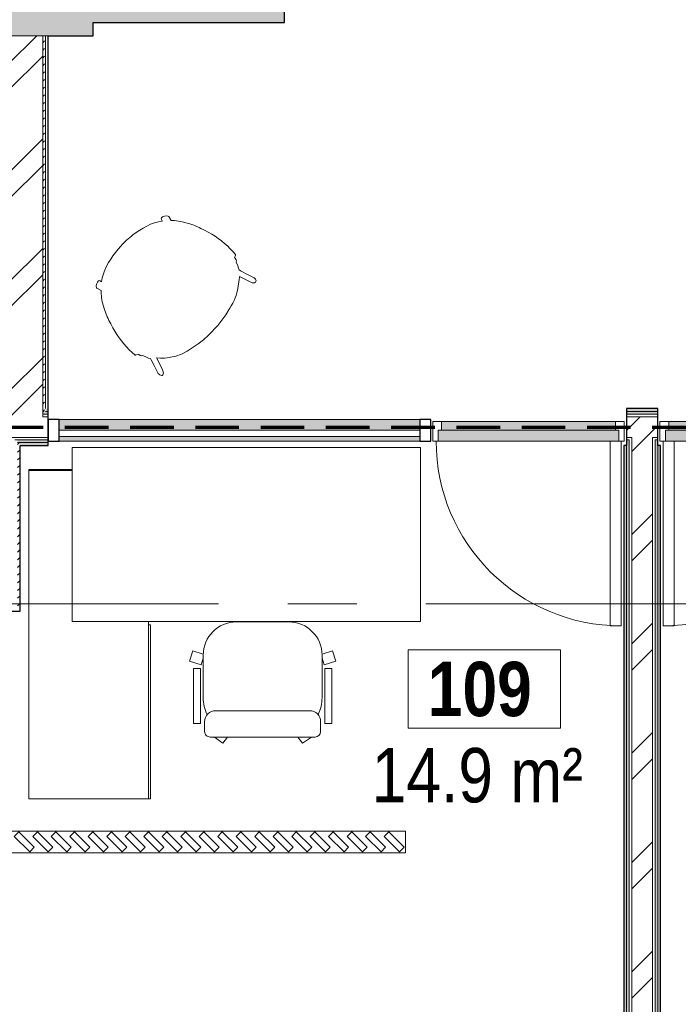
# Model space of a CAD drawing. Header units: millimetres. Extents: x -2180 to 91692, y -6418 to 21859.
# Tile 111 of 256: x 30168 to 33195, y 2658 to 7186. Entities that reach past the tile are written whole.
import ezdxf

# ---------------------------------------------------------------- set-up
doc = ezdxf.new("R2010")
doc.units = ezdxf.units.MM
doc.linetypes.add('EST_Dash_2_1_', pattern=[300, 200, -100])
doc.linetypes.add('Grid Line 1_2_', pattern=[2222.5, 1270, -317.5, 317.5, -317.5])
for name, color, linetype, lineweight in [('_Beyond_', 7, 'Continuous', 9), ('Common Edges', 7, 'Continuous', 9), ('Curtain Panels', 7, 'Continuous', 9), ('Curtain Panels-1', 7, 'Continuous', 18), ('Curtain Wall Mullions', 7, 'Continuous', 9), ('Curtain Wall Mullions-2', 7, 'Continuous', 25), ('Cut Pattern-3', 7, 'Continuous', 9), ('Doors', 7, 'Continuous', 9), ('Doors-2', 7, 'Continuous', 18), ('Grids-1', 7, 'Grid Line 1_2_', 9), ('Plan Swing', 7, 'Continuous', 9), ('Room Tags', 7, 'Continuous', 9), ('Walls-1', 7, 'Continuous', 25)]:
    doc.layers.add(name, color=color, linetype=linetype, lineweight=lineweight)
for name, color, linetype, lineweight, true_color in [('_Beyond_-1', 7, 'Continuous', 9, 0xaaaaaa), ('_Beyond_-4', 7, 'Continuous', 9, 0x2a2a2a), ('Curtain Wall Mullions-1', 7, 'Continuous', 9, 0xd3d3d3), ('Cut Pattern-1', 7, 'Continuous', 9, 0x787878), ('Doors-4', 7, 'Continuous', 9, 0xc18479), ('Furniture-2', 7, 'Continuous', 9, 0xaaaaaa), ('Generic Models-3', 7, 'Continuous', 9, 0xaaaaaa), ('Generic Models-4', 7, 'Continuous', 25, 0xaaaaaa), ('SMA_Tuletõkkesektsioon', 1, 'EST_Dash_2_1_', 70, 0xff0000)]:
    doc.layers.add(name, color=color, linetype=linetype, lineweight=lineweight, true_color=true_color)
doc.styles.add('Swis721 Cn BT', font='swissc.ttf', dxfattribs={"height": 250})
doc.styles.add('Swis721 Cn BT_B', font='swisscb.ttf', dxfattribs={"height": 250})
pattern_1 = [(45, (0, 0), (0, 35.355339), [25, -25])]
pattern_2 = [(45, (0, 0), (-251.447, 251.447), []), (45, (0, 381), (-251.447, 251.447), [])]

# ---------------------------------------------------------------- blocks, each defined once
blk = doc.blocks.new('SMA_D01_ 1-poolne - SU-P-06 - 900x2100 EI-30-1971238-1 Korruse  plaan')
at = {"layer": 'Doors-4'}
for points in [[(400, -14.5), (400, 25.5), (-400, 25.5), (-400, -14.5), (375, -14.5)], [(-67.6, -64.5), (415, -64.5), (415, -14.5), (-415, -14.5), (-415, -64.5)]]:
    blk.add_hatch(color=256, dxfattribs=at).paths.add_polyline_path(points, flags=0)
at = {"layer": 'Doors'}
for p, q in [((-400, 25.5), (400, 25.5)), ((400, -14.5), (-400, -14.5)), ((-415, -64.5), (375, -64.5))]:
    blk.add_line(p, q, dxfattribs=at)
at = {"layer": 'Doors-2'}
for p, q in [((-440, -64.5), (-440, 25.5)), ((-440, 25.5), (-400, 25.5)), ((-400, 25.5), (-400, -14.5)), ((400, -14.5), (400, 25.5)), ((400, 25.5), (440, 25.5)), ((440, 25.5), (440, -64.5)), ((-415, -14.5), (-415, -64.5)), ((-400, -14.5), (-415, -14.5)), ((415, -14.5), (400, -14.5)), ((415, -64.5), (415, -14.5)), ((-415, -64.5), (-440, -64.5)), ((375, -64.5), (425, -64.5)), ((375, -914.5), (375, -64.5)), ((425, -64.5), (425, -914.5)), ((440, -64.5), (425, -64.5)), ((425, -914.5), (375, -914.5))]:
    blk.add_line(p, q, dxfattribs=at)
at = {"layer": 'Plan Swing'}
blk.add_arc((425, -64.5), 850, 180, 270, dxfattribs=at)
blk = doc.blocks.new('SMA_töölaud - SMA_töölaud-706974-1 Korruse  plaan')
at = {"layer": '_Beyond_-1'}
for p, q in [((-875, 500), (-875, -300)), ((725, 500), (-875, 500)), ((725, -300), (725, 500)), ((-875, 400), (-1075, 400)), ((-1075, 400), (-1075, 395)), ((-875, 395), (-1075, 395)), ((-1075, 395), (-1075, -1115)), ((-875, -300), (725, -300)), ((-525, -1115), (-525, -300)), ((-515, -315), (-525, -315)), ((-525, -315), (-525, -1115)), ((-515, -1115), (-515, -315)), ((-1075, -1115), (-525, -1115)), ((-525, -1115), (-515, -1115))]:
    blk.add_line(p, q, dxfattribs=at)
blk = doc.blocks.new('M_Chair-Executive - M_Chair-Executive-V106-1 Korruse  plaan')
at = {"layer": '_Beyond_-1'}
for p, q in [((-41.7, 275.7), (-83.8, 247.3)), ((-21.1, 247.3), (-41.7, 275.7)), ((303, 247.3), (323.6, 275.7)), ((323.6, 275.7), (362.7, 247.3)), ((-100.3, 247.3), (382.2, 247.3)), ((-176.5, 184.3), (-144.6, 184.3)), ((-176.5, -68.4), (-176.5, 184.3)), ((-144.6, -68.4), (-144.6, 184.3)), ((-125.5, 222.1), (-125.5, 177)), ((407.5, 222.1), (407.5, 177)), ((426.2, -68.4), (426.2, 184.3)), ((458.5, 184.3), (426.2, 184.3)), ((458.5, -68.4), (458.5, 184.3)), ((-74.8, 126.3), (356.8, 126.3)), ((-132.1, -129.5), (-132.1, 66.2)), ((414, -129.5), (414, 66.2)), ((-195.6, -101.6), (-142, -84.2)), ((-176.5, -68.4), (-144.6, -68.4)), ((-142, -84.2), (-132.1, -114.8)), ((424, -84.2), (414, -114.8)), ((477.6, -101.6), (424, -84.2)), ((458.5, -68.4), (426.2, -68.4)), ((-195.6, -101.6), (-179.9, -149.9)), ((-179.9, -149.9), (-132, -134.3)), ((414, -134.3), (461.9, -149.9)), ((461.9, -149.9), (477.6, -101.6)), ((20.3, -281.9), (261.6, -281.9)), ((134.6, -281.9), (147.3, -281.9)), ((134.6, -283.5), (134.6, -281.9)), ((147.3, -283.5), (147.3, -281.9))]:
    blk.add_line(p, q, dxfattribs=at)
for centre, radius, start, end in [((-100.3, 222.1), 25.2, 90, 180), ((382.2, 222.1), 25.2, 360, 90), ((45.7, 66.2), 177.8, 153.8342, 180), ((-74.8, 177), 50.7, 180, 270), ((356.8, 177), 50.7, 270, 360), ((236.2, 66.2), 177.8, 360, 26.1684), ((20.3, -129.5), 152.4, 180, 270), ((261.6, -129.5), 152.4, 270, 360)]:
    blk.add_arc(centre, radius, start, end, dxfattribs=at)
blk = doc.blocks.new('System Panel - Glazed-1776483-1 Korruse  plaan')
at = {"layer": 'Curtain Panels-1'}
for p, q in [((829.1, 0), (-829.1, 0)), ((-829.1, 0), (-829.1, -28)), ((829.1, -28), (829.1, 0)), ((-829.1, -28), (829.1, -28))]:
    blk.add_line(p, q, dxfattribs=at)
blk = doc.blocks.new('Rectangular Mullion - 50 x 100mm-1170035-1 Korruse  plaan')
at = {"layer": 'Curtain Wall Mullions-1'}
h = blk.add_hatch(dxfattribs=at)
h.set_pattern_fill('FP_30', color=256, style=0, pattern_type=2)
h.set_pattern_definition([(180, (30298.65, 5298.06), (-406.4, -101.6), [33.528, -271.272, 33.528, -271.272, -1625.6]), (180, (30298.65, 5298.06), (-406.4, -101.6), [-609.6, 33.528, -576.072, 33.528, -271.272, -711.2]), (180, (30298.65, 5298.06), (-406.4, -101.6), [-1524, 33.528, -169.672, 33.528, -474.472]), (300, (30146.26, 5247.26), (291.18818, -301.15272), [33.528, -271.272, 33.528, -271.272, -1625.6]), (300, (30146.26, 5247.26), (291.18818, -301.15272), [-609.6, 33.528, -576.072, 33.528, -271.272, -711.2]), (300, (30146.26, 5247.26), (291.18818, -301.15272), [-1524, 33.528, -169.672, 33.528, -474.472]), (60, (30095.46, 5044.06), (115.21182, 402.75272), [33.528, -271.272, 33.528, -271.272, -1625.6]), (60, (30095.46, 5044.06), (115.21182, 402.75272), [-609.6, 33.528, -576.072, 33.528, -271.272, -711.2]), (60, (30095.46, 5044.06), (115.21182, 402.75272), [-1524, 33.528, -169.672, 33.528, -474.472])])
h.paths.add_polyline_path([(0, 50), (-50, 50), (-50, -50), (0, -50), (0, 28)], flags=0)
at = {"layer": 'Curtain Wall Mullions-2'}
for p, q in [((0, 50), (-50, 50)), ((-50, 50), (-50, -50)), ((0, -50), (0, 50)), ((-50, -50), (0, -50))]:
    blk.add_line(p, q, dxfattribs=at)
blk = doc.blocks.new('SMA_D01_ 1-poolne - SU-P-06 - 900x2100 EI-30-1971239-1 Korruse  plaan')
at = {"layer": 'Doors-4'}
for points in [[(375, 64.5), (-415, 64.5), (-415, 14.5), (415, 14.5), (415, 64.5), (400, 64.5)], [(375, 14.5), (-400, 14.5), (-400, -25.5), (400, -25.5), (400, 14.5)]]:
    blk.add_hatch(color=256, dxfattribs=at).paths.add_polyline_path(points, flags=0)
at = {"layer": 'Doors'}
for p, q in [((375, 64.5), (-415, 64.5)), ((-400, 14.5), (400, 14.5)), ((400, -25.5), (-400, -25.5))]:
    blk.add_line(p, q, dxfattribs=at)
at = {"layer": 'Doors-2'}
for p, q in [((425, 914.5), (375, 914.5)), ((375, 914.5), (375, 64.5)), ((425, 64.5), (425, 914.5)), ((-415, 64.5), (-440, 64.5)), ((-440, 64.5), (-440, -25.5)), ((-415, 14.5), (-415, 64.5)), ((375, 64.5), (425, 64.5)), ((415, 64.5), (415, 14.5)), ((440, 64.5), (425, 64.5)), ((440, -25.5), (440, 64.5)), ((-400, 14.5), (-415, 14.5)), ((-400, -25.5), (-400, 14.5)), ((415, 14.5), (400, 14.5)), ((400, 14.5), (400, -25.5)), ((-440, -25.5), (-400, -25.5)), ((400, -25.5), (440, -25.5))]:
    blk.add_line(p, q, dxfattribs=at)
at = {"layer": 'Plan Swing'}
blk.add_arc((425, 64.5), 850, 90, 180, dxfattribs=at)
blk = doc.blocks.new('Generic Models 41 - Generic Models 2-1277707-1 Korruse  plaan')
at = {"layer": 'Generic Models-3'}
for p, q in [((32006.9, 3455), (30196.9, 3455)), ((32006.9, 3355), (32006.9, 3455)), ((30196.9, 3355), (32006.9, 3355))]:
    blk.add_line(p, q, dxfattribs=at)
at = {"layer": 'Generic Models-4'}
for p, q in [((30229.7, 3451), (30208.5, 3429.7)), ((30300.4, 3380.3), (30229.7, 3451)), ((30314.7, 3451), (30293.5, 3429.7)), ((30385.4, 3380.3), (30314.7, 3451)), ((30399.7, 3451), (30378.5, 3429.7)), ((30470.4, 3380.3), (30399.7, 3451)), ((30484.7, 3451), (30463.5, 3429.7)), ((30555.4, 3380.3), (30484.7, 3451)), ((30569.7, 3451), (30548.5, 3429.7)), ((30640.4, 3380.3), (30569.7, 3451)), ((30654.7, 3451), (30633.5, 3429.7)), ((30725.4, 3380.3), (30654.7, 3451)), ((30739.7, 3451), (30718.5, 3429.7)), ((30810.4, 3380.3), (30739.7, 3451)), ((30824.7, 3451), (30803.5, 3429.7)), ((30895.4, 3380.3), (30824.7, 3451)), ((30909.7, 3451), (30888.5, 3429.7)), ((30980.4, 3380.3), (30909.7, 3451)), ((30994.7, 3451), (30973.5, 3429.7)), ((31065.4, 3380.3), (30994.7, 3451)), ((31079.7, 3451), (31058.5, 3429.7)), ((31150.4, 3380.3), (31079.7, 3451)), ((31164.7, 3451), (31143.5, 3429.7)), ((31235.4, 3380.3), (31164.7, 3451)), ((31249.7, 3451), (31228.5, 3429.7)), ((31320.4, 3380.3), (31249.7, 3451)), ((31334.7, 3451), (31313.5, 3429.7)), ((31405.4, 3380.3), (31334.7, 3451)), ((31419.7, 3451), (31398.5, 3429.7)), ((31490.4, 3380.3), (31419.7, 3451)), ((31504.7, 3451), (31483.5, 3429.7)), ((31575.4, 3380.3), (31504.7, 3451)), ((31589.7, 3451), (31568.5, 3429.7)), ((31660.4, 3380.3), (31589.7, 3451)), ((31674.7, 3451), (31653.5, 3429.7)), ((31745.4, 3380.3), (31674.7, 3451)), ((31759.7, 3451), (31738.5, 3429.7)), ((31830.4, 3380.3), (31759.7, 3451)), ((31844.7, 3451), (31823.5, 3429.7)), ((31915.4, 3380.3), (31844.7, 3451)), ((31929.7, 3451), (31908.5, 3429.7)), ((32000.4, 3380.3), (31929.7, 3451)), ((30208.5, 3429.7), (30279.2, 3359)), ((30293.5, 3429.7), (30364.2, 3359)), ((30378.5, 3429.7), (30449.2, 3359)), ((30463.5, 3429.7), (30534.2, 3359)), ((30548.5, 3429.7), (30619.2, 3359)), ((30633.5, 3429.7), (30704.2, 3359)), ((30718.5, 3429.7), (30789.2, 3359)), ((30803.5, 3429.7), (30874.2, 3359)), ((30888.5, 3429.7), (30959.2, 3359)), ((30973.5, 3429.7), (31044.2, 3359)), ((31058.5, 3429.7), (31129.2, 3359)), ((31143.5, 3429.7), (31214.2, 3359)), ((31228.5, 3429.7), (31299.2, 3359)), ((31313.5, 3429.7), (31384.2, 3359)), ((31398.5, 3429.7), (31469.2, 3359)), ((31483.5, 3429.7), (31554.2, 3359)), ((31568.5, 3429.7), (31639.2, 3359)), ((31653.5, 3429.7), (31724.2, 3359)), ((31738.5, 3429.7), (31809.2, 3359)), ((31823.5, 3429.7), (31894.2, 3359)), ((31908.5, 3429.7), (31979.2, 3359)), ((30279.2, 3359), (30300.4, 3380.3)), ((30364.2, 3359), (30385.4, 3380.3)), ((30449.2, 3359), (30470.4, 3380.3)), ((30534.2, 3359), (30555.4, 3380.3)), ((30619.2, 3359), (30640.4, 3380.3)), ((30704.2, 3359), (30725.4, 3380.3)), ((30789.2, 3359), (30810.4, 3380.3)), ((30874.2, 3359), (30895.4, 3380.3)), ((30959.2, 3359), (30980.4, 3380.3)), ((31044.2, 3359), (31065.4, 3380.3)), ((31129.2, 3359), (31150.4, 3380.3)), ((31214.2, 3359), (31235.4, 3380.3)), ((31299.2, 3359), (31320.4, 3380.3)), ((31384.2, 3359), (31405.4, 3380.3)), ((31469.2, 3359), (31490.4, 3380.3)), ((31554.2, 3359), (31575.4, 3380.3)), ((31639.2, 3359), (31660.4, 3380.3)), ((31724.2, 3359), (31745.4, 3380.3)), ((31809.2, 3359), (31830.4, 3380.3)), ((31894.2, 3359), (31915.4, 3380.3)), ((31979.2, 3359), (32000.4, 3380.3))]:
    blk.add_line(p, q, dxfattribs=at)
blk = doc.blocks.new('Rectangular Mullion - 50 x 100mm-1776482-1 Korruse  plaan')
at = {"layer": '_Beyond_-4'}
h = blk.add_hatch(color=256, dxfattribs=at)
h.paths.add_polyline_path([(31817, 5248.1), (32006.9, 5248.1), (32006.9, 5270.1), (30348.7, 5270.1), (30348.7, 5248.1), (30574.3, 5248.1)], flags=0)
h.paths.add_polyline_path([(31778.9, 5298.1), (32006.9, 5298.1), (32006.9, 5348.1), (30348.7, 5348.1), (30348.7, 5298.1), (30574.3, 5298.1)], flags=0)
at = {"layer": '_Beyond_'}
for p, q in [((32006.9, 5348.1), (30348.7, 5348.1)), ((32006.9, 5248.1), (30348.7, 5248.1))]:
    blk.add_line(p, q, dxfattribs=at)
blk = doc.blocks.new('Rectangular Mullion - 50 x 100mm-1184956-1 Korruse  plaan')
at = {"layer": 'Curtain Wall Mullions-2'}
for p, q in [((-50, 50), (0, 50)), ((-50, -50), (-50, 50)), ((0, 50), (0, -50)), ((0, -50), (-50, -50))]:
    blk.add_line(p, q, dxfattribs=at)
blk = doc.blocks.new('Furniture_Tables_Alias-Design_044-Kobi-Pad - Alias Kobi Pad 44-2077063-1 Korruse  plaan')
at = {"layer": '_Beyond_-1'}
for p, q in [((-94.3, 274.4), (-112.7, 270)), ((-75.6, 278), (-94.3, 274.4)), ((-57, 280.8), (-75.6, 278)), ((-47.6, 281.9), (-57, 280.8)), ((-38, 282.9), (-47.6, 281.9)), ((-19.2, 284.2), (-38, 282.9)), ((-9.8, 284.6), (-19.2, 284.2)), ((0, 284.7), (-9.8, 284.6)), ((9.8, 284.6), (0, 284.7)), ((19.2, 284.2), (9.8, 284.6)), ((38, 282.9), (19.2, 284.2)), ((47.6, 281.9), (38, 282.9)), ((57, 280.8), (47.6, 281.9)), ((75.6, 278), (57, 280.8)), ((94.3, 274.4), (75.6, 278)), ((112.7, 270), (94.3, 274.4)), ((-233, 227), (-233.2, 224.6)), ((-229.1, 233.3), (-233, 227)), ((-221.3, 239.4), (-229.1, 233.3)), ((-212, 243), (-221.3, 239.4)), ((-205.6, 243.5), (-212, 243)), ((-201.4, 241.7), (-205.6, 243.5)), ((-199.3, 238.6), (-201.4, 241.7)), ((-197.2, 230.5), (-199.3, 238.6)), ((-182.2, 240.8), (-197.2, 230.5)), ((-165.8, 250.1), (-182.2, 240.8)), ((-157.3, 254.2), (-165.8, 250.1)), ((-148.7, 258), (-157.3, 254.2)), ((-130.8, 264.6), (-148.7, 258)), ((-112.7, 270), (-130.8, 264.6)), ((130.8, 264.6), (112.7, 270)), ((148.7, 258), (130.8, 264.6)), ((157.3, 254.2), (148.7, 258)), ((165.8, 250.1), (157.3, 254.2)), ((182.2, 240.8), (165.8, 250.1)), ((197.2, 230.5), (182.2, 240.8)), ((199.3, 238.6), (197.2, 230.5)), ((201.4, 241.7), (199.3, 238.6)), ((205.6, 243.5), (201.4, 241.7)), ((212, 243), (205.6, 243.5)), ((221.3, 239.4), (212, 243)), ((229.1, 233.3), (221.3, 239.4)), ((233, 227), (229.1, 233.3)), ((233.2, 224.6), (233, 227)), ((-244.1, 185.2), (-249.4, 178.2)), ((-238.2, 192.3), (-244.1, 185.2)), ((-232, 199.2), (-238.2, 192.3)), ((-233.2, 224.6), (-227.8, 203.5)), ((-227.8, 203.5), (-232, 199.2)), ((227.8, 203.5), (233.2, 224.6)), ((232, 199.2), (227.8, 203.5)), ((238.2, 192.3), (232, 199.2)), ((244.1, 185.2), (238.2, 192.3)), ((249.4, 178.2), (244.1, 185.2)), ((-260, 163.3), (-278.3, 131.5)), ((-254.8, 170.8), (-260, 163.3)), ((-249.4, 178.2), (-254.8, 170.8)), ((254.8, 170.8), (249.4, 178.2)), ((260, 163.3), (254.8, 170.8)), ((278.3, 131.5), (260, 163.3)), ((-293, 98), (-296.2, 89.5)), ((-286, 114.9), (-293, 98)), ((-278.3, 131.5), (-286, 114.9)), ((286, 114.9), (278.3, 131.5)), ((293, 98), (286, 114.9)), ((296.2, 89.5), (293, 98)), ((-304.9, 63.6), (-310.4, 44.8)), ((-299.3, 80.9), (-304.9, 63.6)), ((-296.2, 89.5), (-299.3, 80.9)), ((299.3, 80.9), (296.2, 89.5)), ((304.9, 63.6), (299.3, 80.9)), ((310.4, 44.8), (304.9, 63.6)), ((-319.2, 9.4), (-322.6, -8.5)), ((-315.1, 27.2), (-319.2, 9.4)), ((-310.4, 44.8), (-315.1, 27.2)), ((315.1, 27.2), (310.4, 44.8)), ((319.2, 9.4), (315.1, 27.2)), ((322.6, -8.5), (319.2, 9.4)), ((-327.1, -44.5), (-328.2, -62.4)), ((-325.2, -26.5), (-327.1, -44.5)), ((-322.6, -8.5), (-325.2, -26.5)), ((325.2, -26.5), (322.6, -8.5)), ((327.1, -44.5), (325.2, -26.5)), ((328.2, -62.4), (327.1, -44.5)), ((-328.2, -62.4), (-328.5, -80.4)), ((-328.5, -80.4), (-328.1, -98.3)), ((328.1, -98.3), (328.5, -80.4)), ((328.5, -80.4), (328.2, -62.4)), ((-328.1, -98.3), (-326.9, -116.2)), ((-326.9, -116.2), (-326.5, -117)), ((-326.5, -117), (-325.9, -117.7)), ((-325.9, -117.7), (-323.9, -118.8)), ((-323.9, -118.8), (-313, -124)), ((-313, -124), (-313.2, -127.3)), ((-313.2, -127.3), (-311.9, -135.6)), ((-311.9, -135.6), (-309.4, -139.9)), ((309.4, -139.9), (311.9, -135.6)), ((311.9, -135.6), (313.2, -127.3)), ((313, -124), (323.9, -118.8)), ((313.2, -127.3), (313, -124)), ((323.9, -118.8), (325.9, -117.7)), ((325.9, -117.7), (326.5, -117)), ((326.5, -117), (326.9, -116.2)), ((326.9, -116.2), (328.1, -98.3)), ((-309.4, -139.9), (-303.8, -143.3)), ((-303.8, -143.3), (-297.1, -161.1)), ((-297.1, -161.1), (-292.6, -170.2)), ((-292.6, -170.2), (-288.2, -177.5)), ((-288.2, -177.5), (-290.2, -185.3)), ((288.2, -177.5), (292.6, -170.2)), ((290.2, -185.3), (288.2, -177.5)), ((292.6, -170.2), (297.1, -161.1)), ((297.1, -161.1), (303.8, -143.3)), ((303.8, -143.3), (309.4, -139.9)), ((-298.5, -212.9), (-308.7, -242.5)), ((-290.2, -185.3), (-298.5, -212.9)), ((-285.5, -253.6), (-275.3, -223.9)), ((-275.3, -223.9), (-266.8, -195.5)), ((-266.8, -195.5), (-254.7, -209.5)), ((-254.7, -209.5), (-239.9, -223.4)), ((-239.9, -223.4), (-231.4, -230)), ((224, -234), (257.3, -210.1)), ((257.3, -210.1), (265.2, -203.7)), ((265.2, -203.7), (268.4, -200.8)), ((268.4, -200.8), (275.3, -223.9)), ((275.3, -223.9), (285.5, -253.6)), ((298.5, -212.9), (290.2, -185.3)), ((308.7, -242.5), (298.5, -212.9)), ((-308.7, -242.5), (-311.3, -251.9)), ((-311.3, -251.9), (-310.9, -261.7)), ((-310.9, -261.7), (-307.9, -268.7)), ((-307.9, -268.7), (-305.1, -270.6)), ((-305.1, -270.6), (-301, -271)), ((-301, -271), (-296.5, -269.5)), ((-296.5, -269.5), (-292.4, -266.6)), ((-292.4, -266.6), (-289.2, -262.7)), ((-289.2, -262.7), (-285.5, -253.6)), ((-231.4, -230), (-222.5, -236.2)), ((-222.5, -236.2), (-218.5, -239.4)), ((-218.5, -239.4), (-197.3, -252.8)), ((-197.3, -252.8), (-172.7, -264.3)), ((-172.7, -264.3), (-145.3, -273.5)), ((134.2, -271.9), (146.2, -269.1)), ((146.2, -269.1), (159.7, -265.3)), ((159.7, -265.3), (172.4, -261)), ((172.4, -261), (184.3, -256.2)), ((184.3, -256.2), (195.3, -251)), ((195.3, -251), (205.6, -245.5)), ((205.6, -245.5), (224, -234)), ((285.5, -253.6), (289.2, -262.7)), ((289.2, -262.7), (292.4, -266.6)), ((292.4, -266.6), (296.5, -269.5)), ((296.5, -269.5), (301, -271)), ((301, -271), (305.1, -270.6)), ((305.1, -270.6), (307.9, -268.7)), ((307.9, -268.7), (310.9, -261.7)), ((311.3, -251.9), (308.7, -242.5)), ((310.9, -261.7), (311.3, -251.9)), ((-145.3, -273.5), (-85.2, -285.8)), ((-85.2, -285.8), (-54.5, -289.3)), ((-54.5, -289.3), (-23.6, -291.1)), ((-23.6, -291.1), (37.7, -289.5)), ((37.7, -289.5), (68.5, -285.9)), ((68.5, -285.9), (98.9, -280.6)), ((98.9, -280.6), (128.4, -273.7)), ((128.4, -273.7), (134.2, -271.9))]:
    blk.add_line(p, q, dxfattribs=at)
blk = doc.blocks.new('1_0 Room Tag - 2_5mm Nr - m²-411648-1 Korruse  plaan')
at = {"layer": 'Room Tags'}
for p, q in [((3.5, 3.78), (-3.5, 3.78)), ((-3.5, 3.78), (-3.5, 0.18)), ((3.5, 3.78), (3.5, 0.18)), ((3.5, 0.18), (-3.5, 0.18))]:
    blk.add_line(p, q, dxfattribs=at)

msp = doc.modelspace()

# ---------------------------------------------------------------- hatches: boundary and pattern name
at = {"layer": 'Cut Pattern-1'}
msp.add_hatch(color=256, dxfattribs=at).paths.add_polyline_path([(30113.7, 7112.8), (30505.6, 7112.8), (30505.6, 7522.8), (29346, 7522.8), (29346, 7520), (29348.1, 7520), (29348.1, 7220), (29346, 7220), (29346, 7112.8), (30103.7, 7112.8)], flags=0)
h = msp.add_hatch(color=256, dxfattribs=at)
h.paths.add_polyline_path([(34749.5, 7172.8), (35840.5, 7172.8), (35840.5, 7522.8), (34416.8, 7522.8), (34416.8, 7172.8), (34737, 7172.8)], flags=0)
h.paths.add_polyline_path([(30505.6, 7172.8), (31385.6, 7172.8), (31385.6, 7522.8), (30505.6, 7522.8), (30505.6, 7404.1)], flags=0)
h = msp.add_hatch(dxfattribs=at)
h.set_pattern_fill('FP_3', color=256, style=0, pattern_type=2)
h.set_pattern_definition(pattern_2)
h.paths.add_polyline_path([(30263.5, 5360.6), (30273.7, 5360.6), (30273.7, 7112.8), (30113.7, 7112.8), (30113.7, 5360.6), (30169.7, 5360.6)], flags=0)
h = msp.add_hatch(dxfattribs=at)
h.set_pattern_fill('FP_3', color=256, style=0, pattern_type=2)
h.set_pattern_definition(pattern_2)
h.paths.add_polyline_path([(30132.7, 5265.6), (30298.7, 5265.6), (30298.7, 5360.6), (30132.7, 5360.6), (30132.7, 5345.4)], flags=0)
h.paths.add_polyline_path([(32969.4, 5265.6), (33100.9, 5265.6), (33100.9, 5360.6), (32956.9, 5360.6), (32956.9, 5265.6)], flags=0)
h.paths.add_polyline_path([(34815.5, 5265.6), (34815.5, 5360.6), (34724.5, 5360.6), (34724.5, 5265.6)], flags=0)
h = msp.add_hatch(dxfattribs=at)
h.set_pattern_fill('FP_3', color=256, style=0, pattern_type=2)
h.set_pattern_definition(pattern_2)
h.paths.add_polyline_path([(32981.4, -13.6), (33076.4, -13.6), (33076.4, 5265.6), (32981.4, 5265.6), (32981.4, 46.4)], flags=0)
at = {"layer": 'Cut Pattern-3'}
h = msp.add_hatch(dxfattribs=at)
h.set_pattern_fill('FP_1', color=256, style=0, pattern_type=2)
h.set_pattern_definition(pattern_1)
h.paths.add_polyline_path([(30273.7, 5385.1), (30286.2, 5385.1), (30286.2, 7112.8), (30273.7, 7112.8), (30273.7, 5397.6)], flags=0)
h = msp.add_hatch(dxfattribs=at)
h.set_pattern_fill('FP_1', color=256, style=0, pattern_type=2)
h.set_pattern_definition(pattern_1)
h.paths.add_polyline_path([(34724.5, 5385.1), (34815.5, 5385.1), (34815.5, 5397.6), (34724.5, 5397.6)], flags=0)
h.paths.add_polyline_path([(30298.7, 5385.1), (30298.7, 5397.6), (30286.2, 5397.6), (30286.2, 5385.1)], flags=0)
h.paths.add_polyline_path([(32956.9, 5385.1), (33100.9, 5385.1), (33100.9, 5397.6), (32956.9, 5397.6)], flags=0)
h = msp.add_hatch(dxfattribs=at)
h.set_pattern_fill('FP_1', color=256, style=0, pattern_type=2)
h.set_pattern_definition(pattern_1)
h.paths.add_polyline_path([(34744.5, 5372.6), (34815.5, 5372.6), (34815.5, 5385.1), (34724.5, 5385.1), (34724.5, 5372.6)], flags=0)
h.paths.add_polyline_path([(30298.7, 5372.6), (30298.7, 5385.1), (30273.7, 5385.1), (30273.7, 5372.6), (30286.2, 5372.6)], flags=0)
h.paths.add_polyline_path([(32981.4, 5372.6), (33100.9, 5372.6), (33100.9, 5385.1), (32956.9, 5385.1), (32956.9, 5372.6)], flags=0)
h = msp.add_hatch(dxfattribs=at)
h.set_pattern_fill('FP_1', color=256, style=0, pattern_type=2)
h.set_pattern_definition(pattern_1)
h.paths.add_polyline_path([(33100.9, 5241.1), (33100.4, 5253.6), (33088.4, 5253.6), (33088.5, 5241.1)], flags=0)
h.paths.add_polyline_path([(30263.5, 5241.1), (30298.7, 5241.1), (30298.7, 5253.6), (30157.2, 5253.6), (30157.2, 5241.1), (30169.7, 5241.1)], flags=0)
h.paths.add_polyline_path([(34815.5, 5241.1), (34815.5, 5253.6), (34724.5, 5253.6), (34724.5, 5241.1)], flags=0)
h.paths.add_polyline_path([(32956.9, 5241.1), (32969.4, 5241.1), (32969.4, 5253.6), (32956.9, 5253.6)], flags=0)
h = msp.add_hatch(dxfattribs=at)
h.set_pattern_fill('FP_1', color=256, style=0, pattern_type=2)
h.set_pattern_definition(pattern_1)
h.paths.add_polyline_path([(30157.2, 4466.8), (30169.7, 4466.8), (30169.7, 5241.1), (30157.2, 5241.1), (30157.2, 4516.7)], flags=0)
h = msp.add_hatch(dxfattribs=at)
h.set_pattern_fill('FP_1', color=256, style=0, pattern_type=2)
h.set_pattern_definition(pattern_1)
h.paths.add_polyline_path([(30263.5, 5228.6), (30298.7, 5228.6), (30298.7, 5241.1), (30169.7, 5241.1), (30169.7, 5228.6)], flags=0)
h.paths.add_polyline_path([(34815.5, 5228.6), (34815.5, 5241.1), (34724.5, 5241.1), (34724.5, 5228.6)], flags=0)
h = msp.add_hatch(dxfattribs=at)
h.set_pattern_fill('FP_1', color=256, style=0, pattern_type=2)
h.set_pattern_definition(pattern_1)
h.paths.add_polyline_path([(32956.9, -13.6), (32956.9, 5228.6), (32944.4, 5228.6), (32944.4, -13.6)], flags=0)
h = msp.add_hatch(dxfattribs=at)
h.set_pattern_fill('FP_1', color=256, style=0, pattern_type=2)
h.set_pattern_definition(pattern_1)
h.paths.add_polyline_path([(32969.4, -13.6), (32969.4, 5241.1), (32956.9, 5241.1), (32956.9, -13.6)], flags=0)
h = msp.add_hatch(dxfattribs=at)
h.set_pattern_fill('FP_1', color=256, style=0, pattern_type=2)
h.set_pattern_definition(pattern_1)
h.paths.add_polyline_path([(33088.4, -13.6), (33100.9, -13.6), (33100.9, 5241.1), (33088.4, 5241.1), (33088.4, 46.4)], flags=0)
h = msp.add_hatch(dxfattribs=at)
h.set_pattern_fill('FP_1', color=256, style=0, pattern_type=2)
h.set_pattern_definition(pattern_1)
h.paths.add_polyline_path([(33100.9, -13.6), (33113.4, -13.6), (33113.4, 5228.6), (33100.9, 5228.6), (33100.9, 46.4)], flags=0)

# ---------------------------------------------------------------- linework, layer by layer
at = {"layer": 'Common Edges'}
for p, q in [((30298.7, 7112.8), (30000.7, 7112.8)), ((30273.7, 7112.8), (30273.7, 5360.6)), ((30286.2, 7112.8), (30286.2, 5397.6)), ((30273.7, 5372.6), (30298.7, 5372.6)), ((30273.7, 5360.6), (30298.7, 5360.6)), ((30286.2, 5385.1), (30298.7, 5385.1)), ((32956.9, 5385.1), (33100.9, 5385.1)), ((32956.9, 5372.6), (33100.9, 5372.6)), ((32956.9, 5360.6), (33100.9, 5360.6)), ((30132.7, 5265.6), (30298.7, 5265.6)), ((30144.7, 5253.6), (30298.7, 5253.6)), ((32956.9, 5265.6), (32981.4, 5265.6)), ((32956.9, 5253.6), (32969.4, 5253.6)), ((32969.4, 5253.6), (32969.4, -13.6)), ((32981.4, 5265.6), (32981.4, -13.6)), ((33076.4, 5265.6), (33076.4, -13.6)), ((33076.4, 5265.6), (33100.9, 5265.6)), ((33088.4, 5253.6), (33088.4, -13.6)), ((33088.4, 5253.6), (33100.9, 5253.6)), ((30157.2, 5241.1), (30298.7, 5241.1)), ((32956.9, 5228.6), (32956.9, -13.6)), ((33100.9, 5228.6), (33100.9, -13.6))]:
    msp.add_line(p, q, dxfattribs=at)
at = {"layer": 'Grids-1'}
msp.add_line((919.8, 4500), (34984.4, 4500), dxfattribs=at)
at = {"layer": 'SMA_Tuletõkkesektsioon'}
msp.add_line((30075.6, 5313.1), (36391.5, 5313.1), dxfattribs=at)
at = {"layer": 'Walls-1'}
for p, q in [((31385.6, 7172.8), (31385.6, 7522.8)), ((30505.6, 7172.8), (31385.6, 7172.8)), ((30505.6, 7112.8), (30505.6, 7172.8)), ((30298.7, 7112.8), (30505.6, 7112.8)), ((30298.7, 5228.6), (30298.7, 7112.8)), ((33100.9, 5397.6), (32956.9, 5397.6)), ((32956.9, 5397.6), (32956.9, 5228.6)), ((33100.9, 5228.6), (33100.9, 5397.6)), ((30169.7, 4466.8), (30169.7, 5228.6)), ((30169.7, 5228.6), (30298.7, 5228.6)), ((32956.9, 5228.6), (32944.4, 5228.6)), ((32944.4, 5228.6), (32944.4, -13.6)), ((33113.4, 5228.6), (33100.9, 5228.6)), ((33113.4, -13.6), (33113.4, 5228.6)), ((30131.4, 4466.8), (30169.7, 4466.8))]:
    msp.add_line(p, q, dxfattribs=at)

# ---------------------------------------------------------------- block references
at = {"layer": 'Curtain Panels'}
msp.add_blockref('System Panel - Glazed-1776483-1 Korruse  plaan', (31177.8, 5298.1), dxfattribs=at)
at = {"layer": 'Curtain Wall Mullions', "rotation": 180}
msp.add_blockref('Rectangular Mullion - 50 x 100mm-1170035-1 Korruse  plaan', (30298.7, 5298.1), dxfattribs=at)
at = {"layer": 'Curtain Wall Mullions'}
msp.add_blockref('Rectangular Mullion - 50 x 100mm-1776482-1 Korruse  plaan', (0, 0), dxfattribs=at)
at = {"layer": 'Curtain Wall Mullions', "extrusion": (0, 0, -1), "rotation": 180}
msp.add_blockref('Rectangular Mullion - 50 x 100mm-1184956-1 Korruse  plaan', (-32056.9, 5298.1), dxfattribs=at)
at = {"layer": 'Doors'}
msp.add_blockref('SMA_D01_ 1-poolne - SU-P-06 - 900x2100 EI-30-1971238-1 Korruse  plaan', (32506.9, 5313.1), dxfattribs=at)
at = {"layer": 'Doors', "rotation": 180}
msp.add_blockref('SMA_D01_ 1-poolne - SU-P-06 - 900x2100 EI-30-1971239-1 Korruse  plaan', (33550.9, 5313.1), dxfattribs=at)
at = {"layer": 'Furniture-2'}
for name, p, rotation in [('Furniture_Tables_Alias-Design_044-Kobi-Pad - Alias Kobi Pad 44-2077063-1 Korruse  plaan', (30846.7, 5957.7), 44.99999999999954), ('M_Chair-Executive - M_Chair-Executive-V106-1 Korruse  plaan', (31425.4, 4134.5), 180)]:
    msp.add_blockref(name, p, dxfattribs=dict(at, rotation=rotation))
msp.add_blockref('SMA_töölaud - SMA_töölaud-706974-1 Korruse  plaan', (31284.4, 4718.1), dxfattribs=at)
at = {"layer": 'Generic Models-3'}
msp.add_blockref('Generic Models 41 - Generic Models 2-1277707-1 Korruse  plaan', (-65.5, 0), dxfattribs=at)
at = {"layer": 'Room Tags', "xscale": 99.99999999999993, "yscale": 99.99999999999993, "zscale": 99.99999999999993}
msp.add_blockref('1_0 Room Tag - 2_5mm Nr - m²-411648-1 Korruse  plaan', (32303.6, 3910.7), dxfattribs=at)

# ---------------------------------------------------------------- texts
at = {"layer": 'Room Tags', "char_height": 250, "attachment_point": 1}
for s, insert, width, style in [('109', (32044, 4233.3), 625.316, 'Swis721 Cn BT_B'), ('14.9 m²', (31786, 3836.8), 1250.632, 'Swis721 Cn BT')]:
    msp.add_mtext(s, dxfattribs=dict(at, insert=insert, width=width, style=style))

doc.saveas('drawing.dxf')
